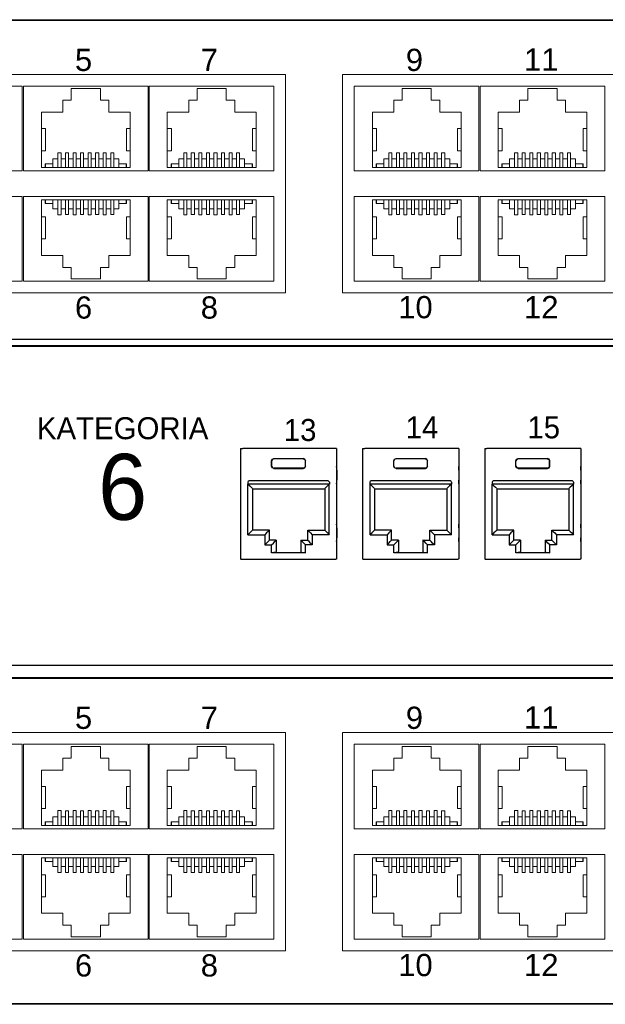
# Model space of a CAD drawing. Header units: millimetres. Extents: x 83969 to 163860, y -22594 to 4849.
# Tile 59 of 115: x 163448 to 163453, y -21369 to -21361. Entities that reach past the tile are written whole.
import ezdxf

# ---------------------------------------------------------------- set-up
doc = ezdxf.new("R2010")
doc.units = ezdxf.units.MM
doc.layers.get('0').update_dxf_attribs({"color": 251, "lineweight": 0})
doc.layers.add('! PT Opisy Legenda 2', color=7, linetype='Continuous')
doc.layers.add('Kat.6', color=7, linetype='Continuous')
doc.styles.add('_LANSTER_01', font='romans.shx')
doc.styles.add('Arial10', font='arial.ttf', dxfattribs={"height": 10})

# ---------------------------------------------------------------- blocks, each defined once
blk = doc.blocks.new('Switch 24xGE')
at = {"color": 144}
for points in [[(-306.45, 0), (0, 0), (0, 27.955), (-306.45, 27.955)], [(-185.1, 23.252), (-140, 23.252), (-140, 4.506), (-185.1, 4.506)], [(-135.1, 23.252), (-90, 23.252), (-90, 4.506), (-135.1, 4.506)]]:
    blk.add_lwpolyline(points, close=True, dxfattribs=at)
blk.add_lwpolyline([(-272.449, 27.876), (-34, 27.876), (-34, -0.079), (-272.449, -0.079)], close=True)
for points in [[(-162.6, 22.252), (-162.6, 14.981), (-173.3, 14.981), (-173.3, 22.252), (-162.6, 22.252)], [(-151.8, 22.252), (-151.8, 14.981), (-162.5, 14.981), (-162.5, 22.252), (-151.8, 22.252)], [(-160.946, 15.259), (-160.946, 20.026), (-159.11, 20.026), (-159.11, 21.054), (-158.386, 21.054), (-158.386, 22.053), (-155.884, 22.053), (-155.884, 21.054), (-155.16, 21.054), (-155.16, 20.026), (-153.323, 20.026), (-153.323, 15.259), (-160.946, 15.259), (-160.627, 15.259), (-160.627, 15.576), (-160.596, 15.576), (-160.596, 15.259), (-160.596, 15.576), (-159.961, 15.576), (-159.961, 15.259), (-159.961, 16.021), (-159.535, 16.021), (-159.535, 15.259), (-159.535, 16.54), (-159.268, 16.54), (-159.268, 15.259), (-159.268, 16.021), (-158.887, 16.021), (-158.887, 15.259), (-158.887, 16.52), (-158.621, 16.52), (-158.621, 15.259), (-158.621, 16.021), (-158.24, 16.021), (-158.24, 15.259), (-158.24, 16.54), (-157.973, 16.54), (-157.973, 15.259), (-157.973, 16.021), (-157.592, 16.021), (-157.592, 15.259), (-157.592, 16.52), (-157.325, 16.52), (-157.325, 15.259), (-157.325, 16.021), (-156.944, 16.021), (-156.944, 15.259), (-156.944, 16.54), (-156.678, 16.54), (-156.678, 15.259), (-156.678, 16.021), (-156.297, 16.021), (-156.297, 15.259), (-156.297, 16.52), (-156.03, 16.52), (-156.03, 15.259), (-156.03, 16.021), (-155.649, 16.021), (-155.649, 15.259), (-155.649, 16.54), (-155.382, 16.54), (-155.382, 15.259), (-155.382, 16.021), (-155.001, 16.021), (-155.001, 15.259), (-155.001, 16.52), (-154.735, 16.52), (-154.735, 15.259), (-154.735, 16.021), (-154.309, 16.021), (-154.309, 15.259), (-154.309, 15.576), (-153.674, 15.576), (-153.674, 15.259), (-153.674, 15.576), (-153.642, 15.576), (-153.642, 15.259)], [(-141, 22.252), (-141, 14.981), (-151.7, 14.981), (-151.7, 22.252), (-141, 22.252)], [(-150.146, 15.259), (-150.146, 20.026), (-148.31, 20.026), (-148.31, 21.054), (-147.586, 21.054), (-147.586, 22.053), (-145.084, 22.053), (-145.084, 21.054), (-144.36, 21.054), (-144.36, 20.026), (-142.523, 20.026), (-142.523, 15.259), (-150.146, 15.259), (-149.827, 15.259), (-149.827, 15.576), (-149.796, 15.576), (-149.796, 15.259), (-149.796, 15.576), (-149.161, 15.576), (-149.161, 15.259), (-149.161, 16.021), (-148.735, 16.021), (-148.735, 15.259), (-148.735, 16.54), (-148.468, 16.54), (-148.468, 15.259), (-148.468, 16.021), (-148.087, 16.021), (-148.087, 15.259), (-148.087, 16.52), (-147.821, 16.52), (-147.821, 15.259), (-147.821, 16.021), (-147.44, 16.021), (-147.44, 15.259), (-147.44, 16.54), (-147.173, 16.54), (-147.173, 15.259), (-147.173, 16.021), (-146.792, 16.021), (-146.792, 15.259), (-146.792, 16.52), (-146.525, 16.52), (-146.525, 15.259), (-146.525, 16.021), (-146.144, 16.021), (-146.144, 15.259), (-146.144, 16.54), (-145.878, 16.54), (-145.878, 15.259), (-145.878, 16.021), (-145.497, 16.021), (-145.497, 15.259), (-145.497, 16.52), (-145.23, 16.52), (-145.23, 15.259), (-145.23, 16.021), (-144.849, 16.021), (-144.849, 15.259), (-144.849, 16.54), (-144.582, 16.54), (-144.582, 15.259), (-144.582, 16.021), (-144.201, 16.021), (-144.201, 15.259), (-144.201, 16.52), (-143.935, 16.52), (-143.935, 15.259), (-143.935, 16.021), (-143.509, 16.021), (-143.509, 15.259), (-143.509, 15.576), (-142.874, 15.576), (-142.874, 15.259), (-142.874, 15.576), (-142.842, 15.576), (-142.842, 15.259)], [(-123.4, 22.252), (-123.4, 14.981), (-134.1, 14.981), (-134.1, 22.252), (-123.4, 22.252)], [(-132.546, 15.259), (-132.546, 20.026), (-130.71, 20.026), (-130.71, 21.054), (-129.986, 21.054), (-129.986, 22.053), (-127.484, 22.053), (-127.484, 21.054), (-126.76, 21.054), (-126.76, 20.026), (-124.923, 20.026), (-124.923, 15.259), (-132.546, 15.259), (-132.227, 15.259), (-132.227, 15.576), (-132.196, 15.576), (-132.196, 15.259), (-132.196, 15.576), (-131.561, 15.576), (-131.561, 15.259), (-131.561, 16.021), (-131.135, 16.021), (-131.135, 15.259), (-131.135, 16.54), (-130.868, 16.54), (-130.868, 15.259), (-130.868, 16.021), (-130.487, 16.021), (-130.487, 15.259), (-130.487, 16.52), (-130.221, 16.52), (-130.221, 15.259), (-130.221, 16.021), (-129.84, 16.021), (-129.84, 15.259), (-129.84, 16.54), (-129.573, 16.54), (-129.573, 15.259), (-129.573, 16.021), (-129.192, 16.021), (-129.192, 15.259), (-129.192, 16.52), (-128.925, 16.52), (-128.925, 15.259), (-128.925, 16.021), (-128.544, 16.021), (-128.544, 15.259), (-128.544, 16.54), (-128.278, 16.54), (-128.278, 15.259), (-128.278, 16.021), (-127.897, 16.021), (-127.897, 15.259), (-127.897, 16.52), (-127.63, 16.52), (-127.63, 15.259), (-127.63, 16.021), (-127.249, 16.021), (-127.249, 15.259), (-127.249, 16.54), (-126.982, 16.54), (-126.982, 15.259), (-126.982, 16.021), (-126.601, 16.021), (-126.601, 15.259), (-126.601, 16.52), (-126.335, 16.52), (-126.335, 15.259), (-126.335, 16.021), (-125.909, 16.021), (-125.909, 15.259), (-125.909, 15.576), (-125.274, 15.576), (-125.274, 15.259), (-125.274, 15.576), (-125.242, 15.576), (-125.242, 15.259)], [(-112.6, 22.252), (-112.6, 14.981), (-123.3, 14.981), (-123.3, 22.252), (-112.6, 22.252)], [(-121.746, 15.259), (-121.746, 20.026), (-119.91, 20.026), (-119.91, 21.054), (-119.186, 21.054), (-119.186, 22.053), (-116.684, 22.053), (-116.684, 21.054), (-115.96, 21.054), (-115.96, 20.026), (-114.123, 20.026), (-114.123, 15.259), (-121.746, 15.259), (-121.427, 15.259), (-121.427, 15.576), (-121.396, 15.576), (-121.396, 15.259), (-121.396, 15.576), (-120.761, 15.576), (-120.761, 15.259), (-120.761, 16.021), (-120.335, 16.021), (-120.335, 15.259), (-120.335, 16.54), (-120.068, 16.54), (-120.068, 15.259), (-120.068, 16.021), (-119.687, 16.021), (-119.687, 15.259), (-119.687, 16.52), (-119.421, 16.52), (-119.421, 15.259), (-119.421, 16.021), (-119.04, 16.021), (-119.04, 15.259), (-119.04, 16.54), (-118.773, 16.54), (-118.773, 15.259), (-118.773, 16.021), (-118.392, 16.021), (-118.392, 15.259), (-118.392, 16.52), (-118.125, 16.52), (-118.125, 15.259), (-118.125, 16.021), (-117.744, 16.021), (-117.744, 15.259), (-117.744, 16.54), (-117.478, 16.54), (-117.478, 15.259), (-117.478, 16.021), (-117.097, 16.021), (-117.097, 15.259), (-117.097, 16.52), (-116.83, 16.52), (-116.83, 15.259), (-116.83, 16.021), (-116.449, 16.021), (-116.449, 15.259), (-116.449, 16.54), (-116.182, 16.54), (-116.182, 15.259), (-116.182, 16.021), (-115.801, 16.021), (-115.801, 15.259), (-115.801, 16.52), (-115.535, 16.52), (-115.535, 15.259), (-115.535, 16.021), (-115.109, 16.021), (-115.109, 15.259), (-115.109, 15.576), (-114.474, 15.576), (-114.474, 15.259), (-114.474, 15.576), (-114.442, 15.576), (-114.442, 15.259)], [(-160.946, 18.616), (-160.591, 18.616), (-160.591, 16.713), (-160.946, 16.713)], [(-153.323, 18.616), (-153.647, 18.616), (-153.647, 16.713), (-153.323, 16.713)], [(-150.146, 18.616), (-149.791, 18.616), (-149.791, 16.713), (-150.146, 16.713)], [(-142.523, 18.616), (-142.847, 18.616), (-142.847, 16.713), (-142.523, 16.713)], [(-132.546, 18.616), (-132.191, 18.616), (-132.191, 16.713), (-132.546, 16.713)], [(-124.923, 18.616), (-125.247, 18.616), (-125.247, 16.713), (-124.923, 16.713)], [(-121.746, 18.616), (-121.391, 18.616), (-121.391, 16.713), (-121.746, 16.713)], [(-114.123, 18.616), (-114.447, 18.616), (-114.447, 16.713), (-114.123, 16.713)], [(-162.6, 5.506), (-162.6, 12.777), (-173.3, 12.777), (-173.3, 5.506), (-162.6, 5.506)], [(-151.8, 5.506), (-151.8, 12.777), (-162.5, 12.777), (-162.5, 5.506), (-151.8, 5.506)], [(-141, 5.506), (-141, 12.777), (-151.7, 12.777), (-151.7, 5.506), (-141, 5.506)], [(-123.4, 5.506), (-123.4, 12.777), (-134.1, 12.777), (-134.1, 5.506), (-123.4, 5.506)], [(-112.6, 5.506), (-112.6, 12.777), (-123.3, 12.777), (-123.3, 5.506), (-112.6, 5.506)], [(-160.946, 12.5), (-160.946, 7.733), (-159.11, 7.733), (-159.11, 6.704), (-158.386, 6.704), (-158.386, 5.705), (-155.884, 5.705), (-155.884, 6.704), (-155.16, 6.704), (-155.16, 7.733), (-153.323, 7.733), (-153.323, 12.5), (-160.946, 12.5), (-160.627, 12.5), (-160.627, 12.182), (-160.596, 12.182), (-160.596, 12.5), (-160.596, 12.182), (-159.961, 12.182), (-159.961, 12.5), (-159.961, 11.738), (-159.535, 11.738), (-159.535, 12.5), (-159.535, 11.219), (-159.268, 11.219), (-159.268, 12.5), (-159.268, 11.738), (-158.887, 11.738), (-158.887, 12.5), (-158.887, 11.239), (-158.621, 11.239), (-158.621, 12.5), (-158.621, 11.738), (-158.24, 11.738), (-158.24, 12.5), (-158.24, 11.218), (-157.973, 11.218), (-157.973, 12.5), (-157.973, 11.738), (-157.592, 11.738), (-157.592, 12.5), (-157.592, 11.239), (-157.325, 11.239), (-157.325, 12.5), (-157.325, 11.738), (-156.944, 11.738), (-156.944, 12.5), (-156.944, 11.218), (-156.678, 11.218), (-156.678, 12.5), (-156.678, 11.738), (-156.297, 11.738), (-156.297, 12.5), (-156.297, 11.239), (-156.03, 11.239), (-156.03, 12.5), (-156.03, 11.738), (-155.649, 11.738), (-155.649, 12.5), (-155.649, 11.218), (-155.382, 11.218), (-155.382, 12.5), (-155.382, 11.738), (-155.001, 11.738), (-155.001, 12.5), (-155.001, 11.239), (-154.735, 11.239), (-154.735, 12.5), (-154.735, 11.738), (-154.309, 11.738), (-154.309, 12.5), (-154.309, 12.182), (-153.674, 12.182), (-153.674, 12.5), (-153.674, 12.182), (-153.642, 12.182), (-153.642, 12.5)], [(-150.146, 12.5), (-150.146, 7.733), (-148.31, 7.733), (-148.31, 6.704), (-147.586, 6.704), (-147.586, 5.705), (-145.084, 5.705), (-145.084, 6.704), (-144.36, 6.704), (-144.36, 7.733), (-142.523, 7.733), (-142.523, 12.5), (-150.146, 12.5), (-149.827, 12.5), (-149.827, 12.182), (-149.796, 12.182), (-149.796, 12.5), (-149.796, 12.182), (-149.161, 12.182), (-149.161, 12.5), (-149.161, 11.738), (-148.735, 11.738), (-148.735, 12.5), (-148.735, 11.219), (-148.468, 11.219), (-148.468, 12.5), (-148.468, 11.738), (-148.087, 11.738), (-148.087, 12.5), (-148.087, 11.239), (-147.821, 11.239), (-147.821, 12.5), (-147.821, 11.738), (-147.44, 11.738), (-147.44, 12.5), (-147.44, 11.218), (-147.173, 11.218), (-147.173, 12.5), (-147.173, 11.738), (-146.792, 11.738), (-146.792, 12.5), (-146.792, 11.239), (-146.525, 11.239), (-146.525, 12.5), (-146.525, 11.738), (-146.144, 11.738), (-146.144, 12.5), (-146.144, 11.218), (-145.878, 11.218), (-145.878, 12.5), (-145.878, 11.738), (-145.497, 11.738), (-145.497, 12.5), (-145.497, 11.239), (-145.23, 11.239), (-145.23, 12.5), (-145.23, 11.738), (-144.849, 11.738), (-144.849, 12.5), (-144.849, 11.218), (-144.582, 11.218), (-144.582, 12.5), (-144.582, 11.738), (-144.201, 11.738), (-144.201, 12.5), (-144.201, 11.239), (-143.935, 11.239), (-143.935, 12.5), (-143.935, 11.738), (-143.509, 11.738), (-143.509, 12.5), (-143.509, 12.182), (-142.874, 12.182), (-142.874, 12.5), (-142.874, 12.182), (-142.842, 12.182), (-142.842, 12.5)], [(-132.546, 12.5), (-132.546, 7.733), (-130.71, 7.733), (-130.71, 6.704), (-129.986, 6.704), (-129.986, 5.705), (-127.484, 5.705), (-127.484, 6.704), (-126.76, 6.704), (-126.76, 7.733), (-124.923, 7.733), (-124.923, 12.5), (-132.546, 12.5), (-132.227, 12.5), (-132.227, 12.182), (-132.196, 12.182), (-132.196, 12.5), (-132.196, 12.182), (-131.561, 12.182), (-131.561, 12.5), (-131.561, 11.738), (-131.135, 11.738), (-131.135, 12.5), (-131.135, 11.219), (-130.868, 11.219), (-130.868, 12.5), (-130.868, 11.738), (-130.487, 11.738), (-130.487, 12.5), (-130.487, 11.239), (-130.221, 11.239), (-130.221, 12.5), (-130.221, 11.738), (-129.84, 11.738), (-129.84, 12.5), (-129.84, 11.218), (-129.573, 11.218), (-129.573, 12.5), (-129.573, 11.738), (-129.192, 11.738), (-129.192, 12.5), (-129.192, 11.239), (-128.925, 11.239), (-128.925, 12.5), (-128.925, 11.738), (-128.544, 11.738), (-128.544, 12.5), (-128.544, 11.218), (-128.278, 11.218), (-128.278, 12.5), (-128.278, 11.738), (-127.897, 11.738), (-127.897, 12.5), (-127.897, 11.239), (-127.63, 11.239), (-127.63, 12.5), (-127.63, 11.738), (-127.249, 11.738), (-127.249, 12.5), (-127.249, 11.218), (-126.982, 11.218), (-126.982, 12.5), (-126.982, 11.738), (-126.601, 11.738), (-126.601, 12.5), (-126.601, 11.239), (-126.335, 11.239), (-126.335, 12.5), (-126.335, 11.738), (-125.909, 11.738), (-125.909, 12.5), (-125.909, 12.182), (-125.274, 12.182), (-125.274, 12.5), (-125.274, 12.182), (-125.242, 12.182), (-125.242, 12.5)], [(-121.746, 12.5), (-121.746, 7.733), (-119.91, 7.733), (-119.91, 6.704), (-119.186, 6.704), (-119.186, 5.705), (-116.684, 5.705), (-116.684, 6.704), (-115.96, 6.704), (-115.96, 7.733), (-114.123, 7.733), (-114.123, 12.5), (-121.746, 12.5), (-121.427, 12.5), (-121.427, 12.182), (-121.396, 12.182), (-121.396, 12.5), (-121.396, 12.182), (-120.761, 12.182), (-120.761, 12.5), (-120.761, 11.738), (-120.335, 11.738), (-120.335, 12.5), (-120.335, 11.219), (-120.068, 11.219), (-120.068, 12.5), (-120.068, 11.738), (-119.687, 11.738), (-119.687, 12.5), (-119.687, 11.239), (-119.421, 11.239), (-119.421, 12.5), (-119.421, 11.738), (-119.04, 11.738), (-119.04, 12.5), (-119.04, 11.218), (-118.773, 11.218), (-118.773, 12.5), (-118.773, 11.738), (-118.392, 11.738), (-118.392, 12.5), (-118.392, 11.239), (-118.125, 11.239), (-118.125, 12.5), (-118.125, 11.738), (-117.744, 11.738), (-117.744, 12.5), (-117.744, 11.218), (-117.478, 11.218), (-117.478, 12.5), (-117.478, 11.738), (-117.097, 11.738), (-117.097, 12.5), (-117.097, 11.239), (-116.83, 11.239), (-116.83, 12.5), (-116.83, 11.738), (-116.449, 11.738), (-116.449, 12.5), (-116.449, 11.218), (-116.182, 11.218), (-116.182, 12.5), (-116.182, 11.738), (-115.801, 11.738), (-115.801, 12.5), (-115.801, 11.239), (-115.535, 11.239), (-115.535, 12.5), (-115.535, 11.738), (-115.109, 11.738), (-115.109, 12.5), (-115.109, 12.182), (-114.474, 12.182), (-114.474, 12.5), (-114.474, 12.182), (-114.442, 12.182), (-114.442, 12.5)], [(-160.946, 9.143), (-160.591, 9.143), (-160.591, 11.045), (-160.946, 11.045)], [(-153.323, 9.143), (-153.647, 9.143), (-153.647, 11.045), (-153.323, 11.045)], [(-150.146, 9.143), (-149.791, 9.143), (-149.791, 11.045), (-150.146, 11.045)], [(-142.523, 9.143), (-142.847, 9.143), (-142.847, 11.045), (-142.523, 11.045)], [(-132.546, 9.143), (-132.191, 9.143), (-132.191, 11.045), (-132.546, 11.045)], [(-124.923, 9.143), (-125.247, 9.143), (-125.247, 11.045), (-124.923, 11.045)], [(-121.746, 9.143), (-121.391, 9.143), (-121.391, 11.045), (-121.746, 11.045)], [(-114.123, 9.143), (-114.447, 9.143), (-114.447, 11.045), (-114.123, 11.045)]]:
    blk.add_lwpolyline(points, dxfattribs=at)
at = {"color": 144, "style": 'Arial10'}
for s, p in [('5', (-158.074, 23.553)), ('7', (-147.274, 23.553)), ('9', (-129.674, 23.553)), ('11', (-119.526, 23.585)), ('6', (-158.074, 2.306)), ('8', (-147.274, 2.306)), ('10', (-130.326, 2.337)), ('12', (-119.526, 2.337))]:
    blk.add_text(s, height=1.905, dxfattribs=at).set_placement(p)
blk = doc.blocks.new('Panel modularny_24_port_1U')
at = {"color": 0}
for p, q in [((48.895, 4.445), (0, 4.445)), ((0, 0), (48.895, 0))]:
    blk.add_line(p, q, dxfattribs=at)
at = {"color": 0, "linetype": 'Continuous'}
for p, q in [((26.115, 2.956), (26.134, 2.956)), ((26.115, 2.956), (26.115, 1.455)), ((26.134, 2.956), (26.137, 2.956)), ((26.137, 2.956), (26.145, 2.956)), ((27.398, 2.956), (26.145, 2.956)), ((27.405, 2.956), (27.398, 2.956)), ((27.408, 2.956), (27.405, 2.956)), ((27.427, 2.956), (27.408, 2.956)), ((27.427, 2.956), (27.427, 1.455)), ((27.782, 2.956), (27.801, 2.956)), ((27.782, 2.956), (27.782, 1.455)), ((27.801, 2.956), (27.804, 2.956)), ((27.804, 2.956), (27.812, 2.956)), ((29.065, 2.956), (27.812, 2.956)), ((29.072, 2.956), (29.065, 2.956)), ((29.075, 2.956), (29.072, 2.956)), ((29.094, 2.956), (29.075, 2.956)), ((29.094, 2.956), (29.094, 1.455)), ((29.449, 2.956), (29.468, 2.956)), ((29.449, 2.956), (29.449, 1.455)), ((29.468, 2.956), (29.471, 2.956)), ((29.471, 2.956), (29.478, 2.956)), ((30.732, 2.956), (29.478, 2.956)), ((30.739, 2.956), (30.732, 2.956)), ((30.742, 2.956), (30.739, 2.956)), ((30.761, 2.956), (30.742, 2.956)), ((30.761, 2.956), (30.761, 1.455)), ((26.115, 2.69), (26.114, 2.662)), ((26.115, 2.713), (26.115, 2.69)), ((26.54, 2.788), (26.549, 2.811)), ((26.54, 2.717), (26.54, 2.788)), ((26.542, 2.787), (26.54, 2.788)), ((26.542, 2.718), (26.54, 2.717)), ((26.549, 2.695), (26.54, 2.717)), ((26.551, 2.809), (26.542, 2.787)), ((26.542, 2.718), (26.542, 2.787)), ((26.542, 2.718), (26.551, 2.696)), ((26.549, 2.811), (26.572, 2.82)), ((26.572, 2.685), (26.549, 2.695)), ((26.573, 2.818), (26.551, 2.809)), ((26.551, 2.696), (26.573, 2.687)), ((26.572, 2.82), (26.971, 2.82)), ((26.572, 2.82), (26.573, 2.818)), ((26.969, 2.818), (26.573, 2.818)), ((26.971, 2.82), (26.969, 2.818)), ((26.969, 2.818), (26.992, 2.809)), ((26.992, 2.696), (26.969, 2.687)), ((26.993, 2.811), (26.971, 2.82)), ((26.971, 2.685), (26.993, 2.695)), ((26.992, 2.809), (27.001, 2.787)), ((27.001, 2.718), (26.992, 2.696)), ((27.002, 2.788), (26.993, 2.811)), ((26.993, 2.695), (27.002, 2.717)), ((27.001, 2.787), (27.002, 2.788)), ((27.001, 2.718), (27.001, 2.787)), ((27.001, 2.718), (27.002, 2.717)), ((27.002, 2.717), (27.002, 2.788)), ((27.428, 2.69), (27.427, 2.713)), ((27.428, 2.662), (27.428, 2.69)), ((27.782, 2.713), (27.781, 2.69)), ((27.781, 2.69), (27.781, 2.662)), ((28.207, 2.788), (28.216, 2.811)), ((28.207, 2.717), (28.207, 2.788)), ((28.209, 2.787), (28.207, 2.788)), ((28.209, 2.718), (28.207, 2.717)), ((28.216, 2.695), (28.207, 2.717)), ((28.218, 2.809), (28.209, 2.787)), ((28.209, 2.718), (28.209, 2.787)), ((28.209, 2.718), (28.218, 2.696)), ((28.216, 2.811), (28.239, 2.82)), ((28.239, 2.685), (28.216, 2.695)), ((28.24, 2.818), (28.218, 2.809)), ((28.218, 2.696), (28.24, 2.687)), ((28.239, 2.82), (28.638, 2.82)), ((28.239, 2.82), (28.24, 2.818)), ((28.636, 2.818), (28.24, 2.818)), ((28.638, 2.82), (28.636, 2.818)), ((28.636, 2.818), (28.658, 2.809)), ((28.658, 2.696), (28.636, 2.687)), ((28.66, 2.811), (28.638, 2.82)), ((28.638, 2.685), (28.66, 2.695)), ((28.658, 2.809), (28.668, 2.787)), ((28.668, 2.718), (28.658, 2.696)), ((28.669, 2.788), (28.66, 2.811)), ((28.66, 2.695), (28.669, 2.717)), ((28.668, 2.787), (28.669, 2.788)), ((28.668, 2.718), (28.668, 2.787)), ((28.668, 2.718), (28.669, 2.717)), ((28.669, 2.717), (28.669, 2.788)), ((29.095, 2.69), (29.094, 2.713)), ((29.095, 2.662), (29.095, 2.69)), ((29.449, 2.713), (29.448, 2.69)), ((29.448, 2.69), (29.448, 2.662)), ((29.874, 2.788), (29.883, 2.811)), ((29.874, 2.717), (29.874, 2.788)), ((29.875, 2.787), (29.874, 2.788)), ((29.875, 2.718), (29.874, 2.717)), ((29.883, 2.695), (29.874, 2.717)), ((29.885, 2.809), (29.875, 2.787)), ((29.875, 2.718), (29.875, 2.787)), ((29.875, 2.718), (29.885, 2.696)), ((29.883, 2.811), (29.905, 2.82)), ((29.905, 2.685), (29.883, 2.695)), ((29.907, 2.818), (29.885, 2.809)), ((29.885, 2.696), (29.907, 2.687)), ((29.905, 2.82), (30.305, 2.82)), ((29.905, 2.82), (29.907, 2.818)), ((30.303, 2.818), (29.907, 2.818)), ((30.305, 2.82), (30.303, 2.818)), ((30.303, 2.818), (30.325, 2.809)), ((30.325, 2.696), (30.303, 2.687)), ((30.327, 2.811), (30.305, 2.82)), ((30.305, 2.685), (30.327, 2.695)), ((30.325, 2.809), (30.335, 2.787)), ((30.335, 2.718), (30.325, 2.696)), ((30.336, 2.788), (30.327, 2.811)), ((30.327, 2.695), (30.336, 2.717)), ((30.335, 2.787), (30.336, 2.788)), ((30.335, 2.718), (30.335, 2.787)), ((30.335, 2.718), (30.336, 2.717)), ((30.336, 2.717), (30.336, 2.788)), ((30.762, 2.69), (30.761, 2.713)), ((30.762, 2.662), (30.762, 2.69)), ((26.114, 2.662), (26.114, 2.526)), ((26.573, 2.687), (26.572, 2.685)), ((26.572, 2.685), (26.971, 2.685)), ((26.969, 2.687), (26.573, 2.687)), ((26.969, 2.687), (26.971, 2.685)), ((27.428, 2.662), (27.428, 2.526)), ((27.781, 2.662), (27.781, 2.526)), ((28.24, 2.687), (28.239, 2.685)), ((28.239, 2.685), (28.638, 2.685)), ((28.636, 2.687), (28.24, 2.687)), ((28.636, 2.687), (28.638, 2.685)), ((29.095, 2.662), (29.095, 2.526)), ((29.448, 2.662), (29.448, 2.526)), ((29.907, 2.687), (29.905, 2.685)), ((29.905, 2.685), (30.305, 2.685)), ((30.303, 2.687), (29.907, 2.687)), ((30.303, 2.687), (30.305, 2.685)), ((30.762, 2.662), (30.762, 2.526)), ((26.114, 2.526), (26.115, 2.497)), ((26.115, 2.497), (26.115, 2.475)), ((26.215, 2.497), (26.215, 2.472)), ((27.328, 2.472), (26.215, 2.472)), ((26.216, 2.472), (26.24, 2.448)), ((26.216, 1.781), (26.216, 2.472)), ((27.311, 2.514), (26.232, 2.514)), ((26.24, 2.448), (26.26, 2.428)), ((26.26, 2.428), (26.274, 2.414)), ((27.282, 2.428), (27.269, 2.414)), ((27.303, 2.448), (27.282, 2.428)), ((27.327, 2.472), (27.303, 2.448)), ((27.327, 1.781), (27.327, 2.472)), ((27.328, 2.497), (27.328, 2.472)), ((27.427, 2.475), (27.428, 2.497)), ((27.428, 2.497), (27.428, 2.526)), ((27.781, 2.526), (27.781, 2.497)), ((27.781, 2.497), (27.782, 2.475)), ((27.882, 2.497), (27.882, 2.472)), ((28.995, 2.472), (27.882, 2.472)), ((27.883, 2.472), (27.907, 2.448)), ((27.883, 1.781), (27.883, 2.472)), ((28.978, 2.514), (27.898, 2.514)), ((27.907, 2.448), (27.927, 2.428)), ((27.927, 2.428), (27.941, 2.414)), ((28.949, 2.428), (28.935, 2.414)), ((28.969, 2.448), (28.949, 2.428)), ((28.994, 2.472), (28.969, 2.448)), ((28.994, 1.781), (28.994, 2.472)), ((28.995, 2.497), (28.995, 2.472)), ((29.094, 2.475), (29.095, 2.497)), ((29.095, 2.497), (29.095, 2.526)), ((29.448, 2.526), (29.448, 2.497)), ((29.448, 2.497), (29.449, 2.475)), ((29.548, 2.497), (29.548, 2.472)), ((30.662, 2.472), (29.548, 2.472)), ((29.55, 2.472), (29.574, 2.448)), ((29.55, 1.781), (29.55, 2.472)), ((30.645, 2.514), (29.565, 2.514)), ((29.574, 2.448), (29.594, 2.428)), ((29.594, 2.428), (29.608, 2.414)), ((30.616, 2.428), (30.602, 2.414)), ((30.636, 2.448), (30.616, 2.428)), ((30.66, 2.472), (30.636, 2.448)), ((30.66, 1.781), (30.66, 2.472)), ((30.662, 2.497), (30.662, 2.472)), ((30.761, 2.475), (30.762, 2.497)), ((30.762, 2.497), (30.762, 2.526)), ((26.274, 2.414), (26.279, 2.409)), ((26.279, 2.409), (26.279, 1.844)), ((26.279, 2.409), (27.264, 2.409)), ((27.269, 2.414), (27.264, 2.409)), ((27.264, 2.409), (27.264, 1.844)), ((27.941, 2.414), (27.946, 2.409)), ((27.946, 2.409), (27.946, 1.844)), ((27.946, 2.409), (28.931, 2.409)), ((28.935, 2.414), (28.931, 2.409)), ((28.931, 2.409), (28.931, 1.844)), ((29.608, 2.414), (29.613, 2.409)), ((29.613, 2.409), (29.613, 1.844)), ((29.613, 2.409), (30.597, 2.409)), ((30.602, 2.414), (30.597, 2.409)), ((30.597, 2.409), (30.597, 1.844)), ((26.115, 1.904), (26.114, 1.875)), ((26.115, 1.926), (26.115, 1.904)), ((27.428, 1.904), (27.427, 1.926)), ((27.428, 1.875), (27.428, 1.904)), ((27.782, 1.926), (27.781, 1.904)), ((27.781, 1.904), (27.781, 1.875)), ((29.095, 1.904), (29.094, 1.926)), ((29.095, 1.875), (29.095, 1.904)), ((29.449, 1.926), (29.448, 1.904)), ((29.448, 1.904), (29.448, 1.875)), ((30.762, 1.904), (30.761, 1.926)), ((30.762, 1.875), (30.762, 1.904)), ((26.114, 1.875), (26.114, 1.739)), ((26.24, 1.805), (26.216, 1.781)), ((26.216, 1.781), (26.448, 1.781)), ((26.26, 1.826), (26.24, 1.805)), ((26.274, 1.839), (26.26, 1.826)), ((26.279, 1.844), (26.274, 1.839)), ((26.511, 1.844), (26.279, 1.844)), ((26.472, 1.805), (26.448, 1.781)), ((26.448, 1.781), (26.448, 1.643)), ((26.492, 1.826), (26.472, 1.805)), ((26.506, 1.839), (26.492, 1.826)), ((26.511, 1.844), (26.506, 1.839)), ((26.511, 1.706), (26.511, 1.844)), ((27.032, 1.706), (27.032, 1.844)), ((27.032, 1.844), (27.264, 1.844)), ((27.032, 1.844), (27.036, 1.839)), ((27.036, 1.839), (27.05, 1.826)), ((27.05, 1.826), (27.071, 1.805)), ((27.071, 1.805), (27.095, 1.781)), ((27.327, 1.781), (27.095, 1.781)), ((27.095, 1.781), (27.095, 1.643)), ((27.264, 1.844), (27.269, 1.839)), ((27.269, 1.839), (27.282, 1.826)), ((27.282, 1.826), (27.303, 1.805)), ((27.303, 1.805), (27.327, 1.781)), ((27.428, 1.875), (27.428, 1.739)), ((27.781, 1.875), (27.781, 1.739)), ((27.907, 1.805), (27.883, 1.781)), ((27.883, 1.781), (28.115, 1.781)), ((27.927, 1.826), (27.907, 1.805)), ((27.941, 1.839), (27.927, 1.826)), ((27.946, 1.844), (27.941, 1.839)), ((28.178, 1.844), (27.946, 1.844)), ((28.139, 1.805), (28.115, 1.781)), ((28.115, 1.781), (28.115, 1.643)), ((28.159, 1.826), (28.139, 1.805)), ((28.173, 1.839), (28.159, 1.826)), ((28.178, 1.844), (28.173, 1.839)), ((28.178, 1.706), (28.178, 1.844)), ((28.699, 1.706), (28.699, 1.844)), ((28.699, 1.844), (28.931, 1.844)), ((28.699, 1.844), (28.703, 1.839)), ((28.703, 1.839), (28.717, 1.826)), ((28.717, 1.826), (28.737, 1.805)), ((28.737, 1.805), (28.762, 1.781)), ((28.994, 1.781), (28.762, 1.781)), ((28.762, 1.781), (28.762, 1.643)), ((28.931, 1.844), (28.935, 1.839)), ((28.935, 1.839), (28.949, 1.826)), ((28.949, 1.826), (28.969, 1.805)), ((28.969, 1.805), (28.994, 1.781)), ((29.095, 1.875), (29.095, 1.739)), ((29.448, 1.875), (29.448, 1.739)), ((29.574, 1.805), (29.55, 1.781)), ((29.55, 1.781), (29.782, 1.781)), ((29.594, 1.826), (29.574, 1.805)), ((29.608, 1.839), (29.594, 1.826)), ((29.613, 1.844), (29.608, 1.839)), ((29.845, 1.844), (29.613, 1.844)), ((29.806, 1.805), (29.782, 1.781)), ((29.782, 1.781), (29.782, 1.643)), ((29.826, 1.826), (29.806, 1.805)), ((29.84, 1.839), (29.826, 1.826)), ((29.845, 1.844), (29.84, 1.839)), ((29.845, 1.706), (29.845, 1.844)), ((30.365, 1.706), (30.365, 1.844)), ((30.365, 1.844), (30.597, 1.844)), ((30.365, 1.844), (30.37, 1.839)), ((30.37, 1.839), (30.384, 1.826)), ((30.384, 1.826), (30.404, 1.805)), ((30.404, 1.805), (30.428, 1.781)), ((30.66, 1.781), (30.428, 1.781)), ((30.428, 1.781), (30.428, 1.643)), ((30.597, 1.844), (30.602, 1.839)), ((30.602, 1.839), (30.616, 1.826)), ((30.616, 1.826), (30.636, 1.805)), ((30.636, 1.805), (30.66, 1.781)), ((30.762, 1.875), (30.762, 1.739)), ((26.114, 1.739), (26.115, 1.71)), ((26.115, 1.71), (26.115, 1.688)), ((26.448, 1.643), (26.472, 1.667)), ((26.448, 1.643), (26.54, 1.643)), ((26.472, 1.667), (26.492, 1.687)), ((26.492, 1.687), (26.506, 1.701)), ((26.506, 1.701), (26.511, 1.706)), ((26.603, 1.706), (26.511, 1.706)), ((26.54, 1.643), (26.564, 1.667)), ((26.54, 1.535), (26.54, 1.643)), ((26.564, 1.667), (26.585, 1.687)), ((26.585, 1.687), (26.598, 1.701)), ((26.598, 1.701), (26.603, 1.706)), ((26.603, 1.706), (26.603, 1.552)), ((26.939, 1.706), (27.032, 1.706)), ((26.939, 1.706), (26.939, 1.552)), ((26.944, 1.701), (26.939, 1.706)), ((26.958, 1.687), (26.944, 1.701)), ((26.978, 1.667), (26.958, 1.687)), ((27.002, 1.643), (26.978, 1.667)), ((27.095, 1.643), (27.002, 1.643)), ((27.002, 1.535), (27.002, 1.643)), ((27.036, 1.701), (27.032, 1.706)), ((27.05, 1.687), (27.036, 1.701)), ((27.071, 1.667), (27.05, 1.687)), ((27.095, 1.643), (27.071, 1.667)), ((27.427, 1.688), (27.428, 1.71)), ((27.428, 1.71), (27.428, 1.739)), ((27.781, 1.739), (27.781, 1.71)), ((27.781, 1.71), (27.782, 1.688)), ((28.115, 1.643), (28.139, 1.667)), ((28.115, 1.643), (28.207, 1.643)), ((28.139, 1.667), (28.159, 1.687)), ((28.159, 1.687), (28.173, 1.701)), ((28.173, 1.701), (28.178, 1.706)), ((28.27, 1.706), (28.178, 1.706)), ((28.207, 1.643), (28.231, 1.667)), ((28.207, 1.535), (28.207, 1.643)), ((28.231, 1.667), (28.252, 1.687)), ((28.252, 1.687), (28.265, 1.701)), ((28.265, 1.701), (28.27, 1.706)), ((28.27, 1.706), (28.27, 1.552)), ((28.606, 1.706), (28.699, 1.706)), ((28.606, 1.706), (28.606, 1.552)), ((28.611, 1.701), (28.606, 1.706)), ((28.625, 1.687), (28.611, 1.701)), ((28.645, 1.667), (28.625, 1.687)), ((28.669, 1.643), (28.645, 1.667)), ((28.762, 1.643), (28.669, 1.643)), ((28.669, 1.535), (28.669, 1.643)), ((28.703, 1.701), (28.699, 1.706)), ((28.717, 1.687), (28.703, 1.701)), ((28.737, 1.667), (28.717, 1.687)), ((28.762, 1.643), (28.737, 1.667)), ((29.094, 1.688), (29.095, 1.71)), ((29.095, 1.71), (29.095, 1.739)), ((29.448, 1.739), (29.448, 1.71)), ((29.448, 1.71), (29.449, 1.688)), ((29.782, 1.643), (29.806, 1.667)), ((29.782, 1.643), (29.874, 1.643)), ((29.806, 1.667), (29.826, 1.687)), ((29.826, 1.687), (29.84, 1.701)), ((29.84, 1.701), (29.845, 1.706)), ((29.937, 1.706), (29.845, 1.706)), ((29.874, 1.643), (29.898, 1.667)), ((29.874, 1.535), (29.874, 1.643)), ((29.898, 1.667), (29.919, 1.687)), ((29.919, 1.687), (29.932, 1.701)), ((29.932, 1.701), (29.937, 1.706)), ((29.937, 1.706), (29.937, 1.552)), ((30.273, 1.706), (30.365, 1.706)), ((30.273, 1.706), (30.273, 1.552)), ((30.278, 1.701), (30.273, 1.706)), ((30.291, 1.687), (30.278, 1.701)), ((30.312, 1.667), (30.291, 1.687)), ((30.336, 1.643), (30.312, 1.667)), ((30.428, 1.643), (30.336, 1.643)), ((30.336, 1.535), (30.336, 1.643)), ((30.37, 1.701), (30.365, 1.706)), ((30.384, 1.687), (30.37, 1.701)), ((30.404, 1.667), (30.384, 1.687)), ((30.428, 1.643), (30.404, 1.667)), ((30.761, 1.688), (30.762, 1.71)), ((30.762, 1.71), (30.762, 1.739)), ((26.572, 1.537), (26.54, 1.535)), ((27.002, 1.535), (26.54, 1.535)), ((26.595, 1.543), (26.572, 1.537)), ((26.603, 1.552), (26.595, 1.543)), ((26.939, 1.552), (26.948, 1.543)), ((26.948, 1.543), (26.971, 1.537)), ((26.971, 1.537), (27.002, 1.535)), ((28.239, 1.537), (28.207, 1.535)), ((28.669, 1.535), (28.207, 1.535)), ((28.262, 1.543), (28.239, 1.537)), ((28.27, 1.552), (28.262, 1.543)), ((28.606, 1.552), (28.615, 1.543)), ((28.615, 1.543), (28.638, 1.537)), ((28.638, 1.537), (28.669, 1.535)), ((29.905, 1.537), (29.874, 1.535)), ((30.336, 1.535), (29.874, 1.535)), ((29.929, 1.543), (29.905, 1.537)), ((29.937, 1.552), (29.929, 1.543)), ((30.273, 1.552), (30.281, 1.543)), ((30.281, 1.543), (30.305, 1.537)), ((30.305, 1.537), (30.336, 1.535)), ((26.115, 1.455), (26.115, 1.454)), ((26.115, 1.455), (26.115, 1.455)), ((26.115, 1.455), (26.115, 1.455)), ((26.115, 1.454), (26.116, 1.453)), ((26.116, 1.453), (26.117, 1.45)), ((26.117, 1.45), (26.119, 1.447)), ((26.119, 1.447), (26.122, 1.445)), ((26.122, 1.445), (26.126, 1.445)), ((26.126, 1.445), (26.126, 1.445)), ((26.126, 1.445), (27.417, 1.445)), ((27.42, 1.445), (27.417, 1.445)), ((27.417, 1.445), (27.417, 1.445)), ((27.423, 1.447), (27.42, 1.445)), ((27.426, 1.45), (27.423, 1.447)), ((27.427, 1.453), (27.426, 1.45)), ((27.427, 1.455), (27.427, 1.455)), ((27.427, 1.455), (27.427, 1.455)), ((27.427, 1.455), (27.427, 1.454)), ((27.427, 1.454), (27.427, 1.453)), ((27.782, 1.455), (27.782, 1.454)), ((27.782, 1.455), (27.782, 1.455)), ((27.782, 1.455), (27.782, 1.455)), ((27.782, 1.454), (27.782, 1.453)), ((27.782, 1.453), (27.784, 1.45)), ((27.784, 1.45), (27.786, 1.447)), ((27.786, 1.447), (27.789, 1.445)), ((27.789, 1.445), (27.793, 1.445)), ((27.793, 1.445), (27.793, 1.445)), ((27.793, 1.445), (29.084, 1.445)), ((29.087, 1.445), (29.084, 1.445)), ((29.084, 1.445), (29.084, 1.445)), ((29.09, 1.447), (29.087, 1.445)), ((29.092, 1.45), (29.09, 1.447)), ((29.094, 1.453), (29.092, 1.45)), ((29.094, 1.455), (29.094, 1.455)), ((29.094, 1.455), (29.094, 1.455)), ((29.094, 1.455), (29.094, 1.454)), ((29.094, 1.454), (29.094, 1.453)), ((29.449, 1.455), (29.449, 1.454)), ((29.449, 1.455), (29.449, 1.455)), ((29.449, 1.455), (29.449, 1.455)), ((29.449, 1.454), (29.449, 1.453)), ((29.449, 1.453), (29.451, 1.45)), ((29.451, 1.45), (29.453, 1.447)), ((29.453, 1.447), (29.456, 1.445)), ((29.456, 1.445), (29.46, 1.445)), ((29.46, 1.445), (29.46, 1.445)), ((29.46, 1.445), (30.75, 1.445)), ((30.754, 1.445), (30.75, 1.445)), ((30.75, 1.445), (30.75, 1.445)), ((30.757, 1.447), (30.754, 1.445)), ((30.759, 1.45), (30.757, 1.447)), ((30.761, 1.453), (30.759, 1.45)), ((30.761, 1.455), (30.761, 1.455)), ((30.761, 1.455), (30.761, 1.455)), ((30.761, 1.455), (30.761, 1.454)), ((30.761, 1.454), (30.761, 1.453))]:
    blk.add_line(p, q, dxfattribs=at)
for centre, start, end in [((26.232, 2.497), 90, 180), ((27.311, 2.497), 0, 90), ((27.898, 2.497), 90, 180), ((28.978, 2.497), 0, 90), ((29.565, 2.497), 90, 180), ((30.645, 2.497), 0, 90)]:
    blk.add_arc(centre, 0.0168, start, end, dxfattribs=at)
at = {"color": 0, "char_height": 0.3, "attachment_point": 1, "style": '_LANSTER_01'}
for s, insert in [('\\A1;{\\fHP Simplified|b0|i0|c238|p34;13}', (26.705, 3.36)), ('\\A1;{\\fHP Simplified|b0|i0|c238|p34;14}', (28.369, 3.396)), ('\\A1;{\\fHP Simplified|b0|i0|c238|p34;15}', (30.031, 3.396))]:
    blk.add_mtext_dynamic_manual_height_columns(s, width=0.46605, gutter_width=6, heights=[0], dxfattribs=dict(at, insert=insert))
at = {"layer": 'Kat.6', "insert": (23.488, 3.384), "char_height": 0.3, "attachment_point": 1, "style": '_LANSTER_01'}
blk.add_mtext_dynamic_manual_height_columns('\\A1;\\pxqc;{\\fHP Simplified|b0|i0|c238|p34;KATEGORIA\\P\\H3x;6}', width=2.0364, gutter_width=6, heights=[0], dxfattribs=at)

msp = doc.modelspace()

# ---------------------------------------------------------------- block references
at = {"layer": '! PT Opisy Legenda 2', "xscale": 0.6288112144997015, "yscale": 0.6288112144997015, "zscale": 0.6288112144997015}
msp.add_blockref('Panel modularny_24_port_1U', (163433.539, -21366.2713), dxfattribs=at)
at = {"xscale": 0.1, "yscale": 0.1, "zscale": 0.1}
for p in [(163464.3466, -21363.5278), (163464.3466, -21369.173)]:
    msp.add_blockref('Switch 24xGE', p, dxfattribs=at)

doc.saveas('drawing.dxf')
